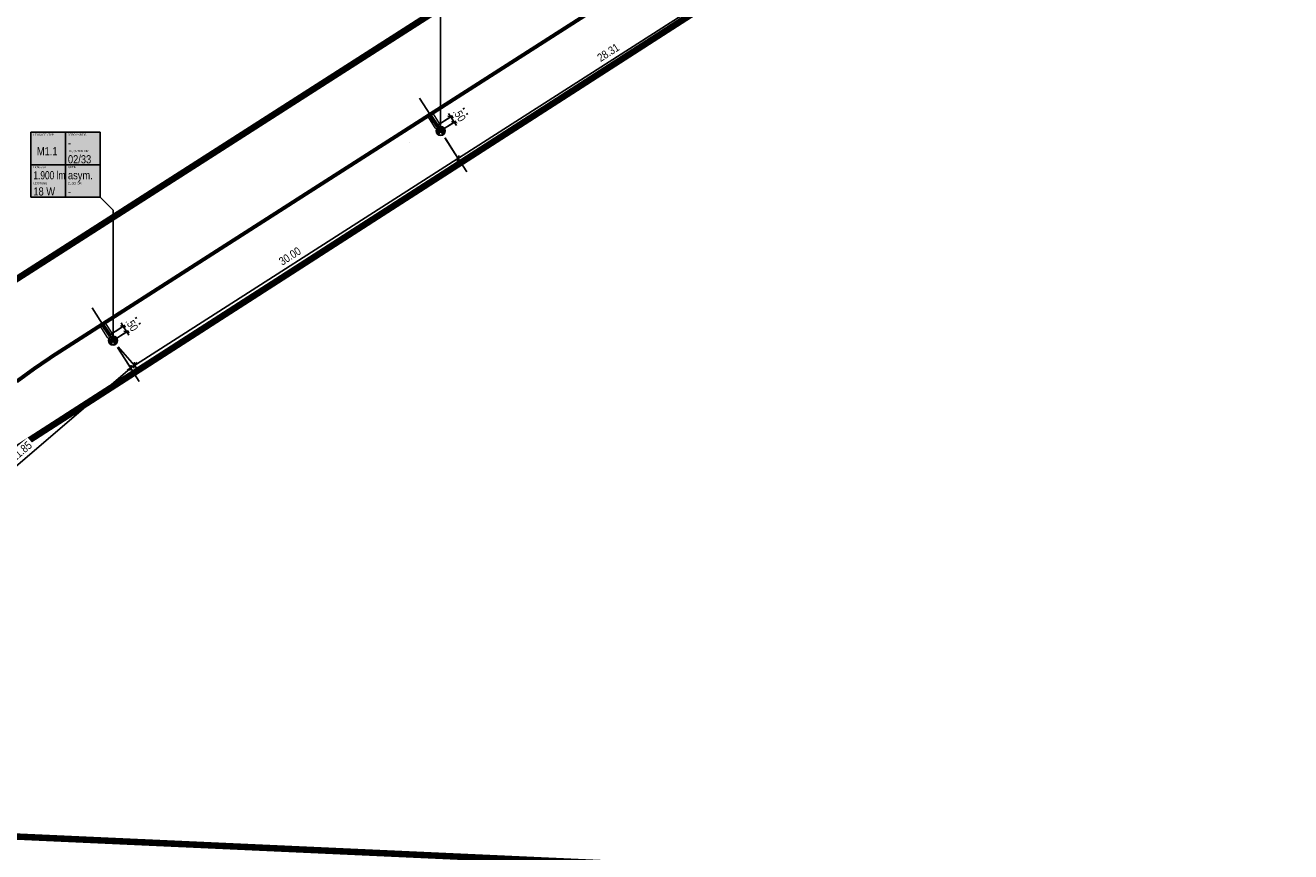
# Model space of a CAD drawing. Header units: metres. Extents: x 32339189 to 32339744, y 5702369 to 5702760.
# Tile 38 of 48: x 32339647 to 32339744, y 5702622 to 5702686. Entities that reach past the tile are written whole.
import ezdxf
from ezdxf.enums import TextEntityAlignment as Align

# ---------------------------------------------------------------- set-up
doc = ezdxf.new("R2010")
doc.units = ezdxf.units.M
doc.header["$MEASUREMENT"] = 0
doc.linetypes.add('19', pattern=[0.5, 0.25, -0.25])
for name, color, linetype in [('LRS-Kabel', 5, 'Continuous'), ('LRS_Bauabschnitte', 10, 'Continuous'), ('LRS_BEL_M1.1_Seidenweberleuchte', 10, 'Continuous'), ('LRS_BM', 7, 'Continuous'), ('LRS_Kodierungsfahne_M1.1', 41, 'Continuous'), ('LRS_Kodierungsfahnen', 7, 'Continuous')]:
    doc.layers.add(name, color=color, linetype=linetype)
doc.layers.add('LRS-Trasse und Kabelzugschächte', color=252, linetype='Continuous', lineweight=25)
doc.styles.add('lrs-1_0250', font='ARIALN.TTF', dxfattribs={"height": 0.625})
doc.styles.add('lrs-txt', font='ARIALN.TTF', dxfattribs={"height": 1})
doc.dimstyles.new('lrs_1_0250', dxfattribs={"dimtxt": 0.625, "dimasz": 0.3125, "dimexe": 0.3125, "dimexo": 0.625, "dimgap": 0.3125, "dimtad": 1, "dimzin": 5, "dimdsep": 46, "dimtxsty": 'lrs-1_0250', "dimblk1": 'OBLIQUE', "dimblk2": 'OBLIQUE', "dimsah": 1, "dimcen": -0.3125, "dimdle": 0.3125, "dimclrd": 256, "dimclre": 256, "dimclrt": 256, "dimadec": 0, "dimazin": 0, "dimtfac": 1, "dimtix": 1, "dimtmove": 2, "dimatfit": 3, "dimldrblk": 'OBLIQUE', "dimfxl": 1, "dimtolj": 1, "dimtzin": 5, "dimlwd": -1, "dimlwe": -1, "dimarcsym": 0})

# ---------------------------------------------------------------- blocks, each defined once
blk = doc.blocks.new('_OBLIQUE')
at = {"color": 0, "linetype": 'ByBlock'}
blk.add_line((-0.5, -0.5), (0.5, 0.5), dxfattribs=at)
blk = doc.blocks.new('*D54')
at = {"layer": 'DEFPOINTS', "color": 0}
for p in [(32339653.419, 5702661.606), (32339655.046, 5702659.708), (32339636.832, 5702647.385)]:
    blk.add_point(p, dxfattribs=at)
at = {"layer": 'LRS_BM'}
for p, q in [((32339653.825, 5702661.132), (32339655.25, 5702659.471)), ((32339638.222, 5702645.283), (32339655.284, 5702659.911)), ((32339637.239, 5702646.911), (32339638.663, 5702645.249))]:
    blk.add_line(p, q, dxfattribs=at)
at = {"layer": 'LRS_BM', "xscale": 0.3125, "yscale": 0.3125, "zscale": 0.3125}
for p, rotation in [((32339655.046, 5702659.708), 40.60902919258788), ((32339638.46, 5702645.487), 220.6090291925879)]:
    blk.add_blockref('_OBLIQUE', p, dxfattribs=dict(at, rotation=rotation))
at = {"layer": 'LRS_BM', "insert": (32339646.342, 5702653.077), "char_height": 0.625, "attachment_point": 5, "rotation": 40.60903, "style": 'lrs-1_0250', "bg_fill": 3, "box_fill_scale": 1.25, "bg_fill_color": 257, "bg_fill_transparency": 0}
blk.add_mtext('\\A1;21.85', dxfattribs=at)
blk = doc.blocks.new('*D55')
at = {"layer": 'DEFPOINTS', "color": 0}
for p in [(32339653.149, 5702662.028), (32339653.419, 5702661.606)]:
    blk.add_point(p, dxfattribs=at)
at = {"layer": 'LRS_BM'}
for p, q in [((32339653.676, 5702662.364), (32339654.465, 5702662.87)), ((32339654.202, 5702662.701), (32339654.034, 5702662.964)), ((32339653.945, 5702661.943), (32339654.735, 5702662.448)), ((32339654.472, 5702662.28), (32339654.202, 5702662.701)), ((32339654.472, 5702662.28), (32339654.64, 5702662.017))]:
    blk.add_line(p, q, dxfattribs=at)
at = {"layer": 'LRS_BM', "xscale": 0.3125, "yscale": 0.3125, "zscale": 0.3125}
for p, rotation in [((32339654.202, 5702662.701), 302.6089402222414), ((32339654.472, 5702662.28), 122.6089402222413)]:
    blk.add_blockref('_OBLIQUE', p, dxfattribs=dict(at, rotation=rotation))
at = {"layer": 'LRS_BM', "insert": (32339654.869, 5702662.831), "char_height": 0.625, "attachment_point": 5, "rotation": 302.60894, "style": 'lrs-1_0250', "bg_fill": 3, "box_fill_scale": 1.25, "bg_fill_color": 257, "bg_fill_transparency": 0}
blk.add_mtext('\\A1;.50', dxfattribs=at)
at = {"layer": 'DEFPOINTS', "color": 0}
blk.add_point((32339654.202, 5702662.701), dxfattribs=at)
blk = doc.blocks.new('*D56')
at = {"layer": 'DEFPOINTS', "color": 0}
for p in [(32339678.686, 5702677.779), (32339680.035, 5702675.672), (32339653.419, 5702661.606)]:
    blk.add_point(p, dxfattribs=at)
at = {"layer": 'LRS_BM'}
for p, q in [((32339679.023, 5702677.252), (32339680.203, 5702675.409)), ((32339654.504, 5702659.331), (32339680.298, 5702675.841)), ((32339653.756, 5702661.08), (32339654.935, 5702659.237))]:
    blk.add_line(p, q, dxfattribs=at)
at = {"layer": 'LRS_BM', "xscale": 0.3125, "yscale": 0.3125, "zscale": 0.3125}
for p, rotation in [((32339680.035, 5702675.672), 32.62095703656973), ((32339654.767, 5702659.5), 212.6209570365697)]:
    blk.add_blockref('_OBLIQUE', p, dxfattribs=dict(at, rotation=rotation))
at = {"layer": 'LRS_BM', "insert": (32339667.06, 5702668.118), "char_height": 0.625, "attachment_point": 5, "rotation": 32.62096, "style": 'lrs-1_0250', "bg_fill": 3, "box_fill_scale": 1.25, "bg_fill_color": 257, "bg_fill_transparency": 0}
blk.add_mtext('\\A1;30.00', dxfattribs=at)
blk = doc.blocks.new('*D57')
at = {"layer": 'DEFPOINTS', "color": 0}
for p in [(32339678.416, 5702678.201), (32339678.686, 5702677.779)]:
    blk.add_point(p, dxfattribs=at)
at = {"layer": 'LRS_BM'}
for p, q in [((32339678.942, 5702678.538), (32339679.732, 5702679.043)), ((32339679.212, 5702678.117), (32339680.002, 5702678.622)), ((32339679.469, 5702678.875), (32339679.3, 5702679.138)), ((32339679.738, 5702678.454), (32339679.469, 5702678.875)), ((32339679.738, 5702678.454), (32339679.907, 5702678.19))]:
    blk.add_line(p, q, dxfattribs=at)
at = {"layer": 'LRS_BM', "xscale": 0.3125, "yscale": 0.3125, "zscale": 0.3125}
for p, rotation in [((32339679.469, 5702678.875), 302.63655266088), ((32339679.738, 5702678.454), 122.63655266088)]:
    blk.add_blockref('_OBLIQUE', p, dxfattribs=dict(at, rotation=rotation))
at = {"layer": 'LRS_BM', "insert": (32339680.135, 5702679.005), "char_height": 0.625, "attachment_point": 5, "rotation": 302.63655, "style": 'lrs-1_0250', "bg_fill": 3, "box_fill_scale": 1.25, "bg_fill_color": 257, "bg_fill_transparency": 0}
blk.add_mtext('\\A1;.50', dxfattribs=at)
at = {"layer": 'DEFPOINTS', "color": 0}
blk.add_point((32339679.469, 5702678.875), dxfattribs=at)
blk = doc.blocks.new('*D58')
at = {"layer": 'DEFPOINTS', "color": 0}
for p in [(32339702.532, 5702693.043), (32339703.881, 5702690.936), (32339678.687, 5702677.779)]:
    blk.add_point(p, dxfattribs=at)
at = {"layer": 'LRS_BM'}
for p, q in [((32339702.869, 5702692.516), (32339704.049, 5702690.672)), ((32339679.772, 5702675.503), (32339704.144, 5702691.104)), ((32339679.024, 5702677.252), (32339680.204, 5702675.409))]:
    blk.add_line(p, q, dxfattribs=at)
at = {"layer": 'LRS_BM', "xscale": 0.3125, "yscale": 0.3125, "zscale": 0.3125}
for p, rotation in [((32339703.881, 5702690.936), 32.62368087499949), ((32339680.035, 5702675.672), 212.6236808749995)]:
    blk.add_blockref('_OBLIQUE', p, dxfattribs=dict(at, rotation=rotation))
at = {"layer": 'LRS_BM', "insert": (32339691.618, 5702683.836), "char_height": 0.625, "attachment_point": 5, "rotation": 32.62368, "style": 'lrs-1_0250', "bg_fill": 3, "box_fill_scale": 1.25, "bg_fill_color": 257, "bg_fill_transparency": 0}
blk.add_mtext('\\A1;28.31', dxfattribs=at)
blk = doc.blocks.new('LRS_LF_1_250')
blk.add_hatch(color=256).paths.add_polyline_path([(0, 0), (5.333, 0), (5.333, 5), (0, 5)])
at = {"color": 7}
for p, q in [((2.667, 5), (2.667, 0)), ((5.333, 2.5), (0, 2.5))]:
    blk.add_line(p, q, dxfattribs=at)
blk.add_lwpolyline([(0, 0), (5.333, 0), (5.333, 5), (0, 5)], close=True, dxfattribs=at)
at = {"color": 7, "style": 'lrs-txt'}
for tag, height, p in [('LEUCHTENTYP', 0.156, (0.187, 4.812)), ('STROMKREIS', 0.156, (2.854, 4.812)), ('F1', 0.625, (2.854, 4.188)), ('LEUCHTEN_NR.', 0.156, (2.854, 3.546)), ('00/00', 0.625, (2.854, 2.919)), ('LAMPEN', 0.156, (0.187, 2.312)), ('OPTIK', 0.156, (2.854, 2.312)), ('LEISTUNG', 0.156, (0.187, 1.062)), ('-', 0.625, (0.187, 1.688)), ('ZUBEHÖR', 0.156, (2.854, 1.062)), ('-', 0.625, (2.854, 1.688)), ('-W', 0.625, (0.187, 0.438)), ('-', 0.625, (2.854, 0.438))]:
    blk.add_attdef(tag, text='', height=height, dxfattribs=at).set_placement(p, align=Align.MIDDLE_LEFT)
blk.add_attdef('TYP', text='', height=0.625, dxfattribs=at).set_placement((1.253, 3.543), align=Align.MIDDLE_CENTER)
blk = doc.blocks.new('LRS_Leuchte_01_1_250')
h = blk.add_hatch(color=256)
h.paths.add_polyline_path([(-0.5, 0, 1), (0.5, 0, 1)])
h.paths.add_polyline_path([(0.45, 0, -1), (-0.45, 0, -1)], flags=16)
h.paths.add_polyline_path([(0, 0), (0.23, 0.39, 0.267949), (-0.23, 0.39)], flags=16)
h.paths.add_polyline_path([(0, 0), (-0.45, 0, 0.267949), (-0.23, -0.39)], flags=0)
h.paths.add_polyline_path([(0.23, -0.39, 0.267949), (0.45, 0), (0, 0)], flags=16)
for p, q in [((-0.45, 0), (0.45, 0)), ((-0.23, -0.39), (0.23, 0.39)), ((0.23, -0.39), (-0.23, 0.39))]:
    blk.add_line(p, q)
for radius in [0.5, 0.45]:
    blk.add_circle((0, 0), radius)

msp = doc.modelspace()

# ---------------------------------------------------------------- linework, layer by layer
at = {"layer": 'LRS-Trasse und Kabelzugschächte'}
msp.add_lwpolyline([(32339645.984, 5702658.447, 0.3, 0.3, 0), (32339647.305, 5702659.412, 0.3, 0.3, 0), (32339647.324, 5702659.425, 0.3, 0.3, 0), (32339647.41, 5702659.483, 0.3, 0.3, 0), (32339647.581, 5702659.6, 0.3, 0.3, 0), (32339647.922, 5702659.833, 0.3, 0.3, 0), (32339648.606, 5702660.298, 0.3, 0.3, 0), (32339648.777, 5702660.415, 0.3, 0.3, 0), (32339648.82, 5702660.444, 0.3, 0.3, 0), (32339648.822, 5702660.445, 0.3, 0.3, 0), (32339648.879, 5702660.482, 0.3, 0.3, 0), (32339649.227, 5702660.705, 0.3, 0.3, 0), (32339649.879, 5702661.122, 0.3, 0.3, 0), (32339652.609, 5702662.872, 0.3, 0.3, 0), (32339663.852, 5702670.075, 0.3, 0.3, 0), (32339666.638, 5702671.86, 0.3, 0.3, 0), (32339668.03, 5702672.753, 0.3, 0.3, 0), (32339668.03, 5702672.753, 0.3, 0.3, 0), (32339668.118, 5702672.808, 0.3, 0.3, 0), (32339668.161, 5702672.836, 0.3, 0.3, 0), (32339668.182, 5702672.85, 0.3, 0.3, 0), (32339668.203, 5702672.864, 0.3, 0.3, 0), (32339668.377, 5702672.975, 0.3, 0.3, 0), (32339668.726, 5702673.198, 0.3, 0.3, 0), (32339669.422, 5702673.643, 0.3, 0.3, 0), (32339674.996, 5702677.21, 0.3, 0.3, 0), (32339677.872, 5702679.051, 0.3, 0.3, 0), (32339681.783, 5702681.553, 0.3, 0.3, 0), (32339697.289, 5702691.475, 0.3, 0.3, 0)], format="xyseb", dxfattribs=at)
at = {"layer": 'LRS_Bauabschnitte', "color": 242, "linetype": '19', "ltscale": 20, "true_color": 0xcd2027, "const_width": 0.5}
msp.add_lwpolyline([(32339536.658, 5702614.05, -0.085654), (32339550.633, 5702606.583), (32339575.288, 5702621.06), (32339643.757, 5702664.928), (32339699.06, 5702700.333), (32339699.432, 5702711.639), (32339701.875, 5702711.601), (32339704.106, 5702758.471), (32339705.885, 5702760.122), (32339710.301, 5702755.207), (32339743.878, 5702716.283), (32339644.414, 5702652.272), (32339643.454, 5702623.445), (32339719.01, 5702620.012), (32339720.829, 5702617.931, -0.226268), (32339723.35, 5702611.538), (32339563.719, 5702467.599, -0.427839), (32339556.762, 5702468.024), (32339538.282, 5702489.209, -0.176825)], format="xyb", dxfattribs=at)
at = {"layer": 'LRS_BM', "linetype": '19', "ltscale": 10}
for p, q in [((32339680.792, 5702679.127), (32339676.582, 5702676.431)), ((32339655.255, 5702663.374), (32339651.043, 5702660.681)), ((32339655.525, 5702662.953), (32339651.313, 5702660.259))]:
    msp.add_line(p, q, dxfattribs=at)

# ---------------------------------------------------------------- block references
at = {"layer": 'LRS_Kodierungsfahne_M1.1'}
ref = msp.add_blockref('LRS_LF_1_250', (32339647.086, 5702672.675), dxfattribs=at)
ref.add_attrib('00/00', '02/33', dxfattribs={"layer": 'LRS_Kodierungsfahnen', "height": 0.625, "style": 'lrs-txt'}).set_placement((32339649.941, 5702675.594), align=Align.MIDDLE_LEFT)
ref.add_attrib('LEUCHTEN_NR.', 'LEUCHTEN_NR.', dxfattribs={"layer": 'LRS_Kodierungsfahnen', "height": 0.15625, "style": 'lrs-txt'}).set_placement((32339649.941, 5702676.221), align=Align.MIDDLE_LEFT)
ref.add_attrib('-', '-', dxfattribs={"layer": 'LRS_Kodierungsfahnen', "height": 0.625, "style": 'lrs-txt'}).set_placement((32339649.941, 5702673.112), align=Align.MIDDLE_LEFT)
ref.add_attrib('ZUBEHÖR', 'ZUBEHÖR', dxfattribs={"layer": 'LRS_Kodierungsfahnen', "height": 0.1562, "style": 'lrs-txt'}).set_placement((32339649.941, 5702673.737), align=Align.MIDDLE_LEFT)
ref.add_attrib('-W', '18 W', dxfattribs={"layer": 'LRS_Kodierungsfahnen', "height": 0.625, "style": 'lrs-txt'}).set_placement((32339647.274, 5702673.112), align=Align.MIDDLE_LEFT)
ref.add_attrib('LEISTUNG', 'LEISTUNG', dxfattribs={"layer": 'LRS_Kodierungsfahnen', "height": 0.1562, "style": 'lrs-txt'}).set_placement((32339647.274, 5702673.737), align=Align.MIDDLE_LEFT)
ref.add_attrib('-', '1.900 lm', dxfattribs={"layer": 'LRS_Kodierungsfahnen', "height": 0.625, "style": 'lrs-txt', "width": 0.9}).set_placement((32339647.274, 5702674.362), align=Align.MIDDLE_LEFT)
ref.add_attrib('LAMPEN', 'Lichtstrom', dxfattribs={"layer": 'LRS_Kodierungsfahnen', "height": 0.1562, "style": 'lrs-txt'}).set_placement((32339647.274, 5702674.987), align=Align.MIDDLE_LEFT)
ref.add_attrib('-', 'asym.', dxfattribs={"layer": 'LRS_Kodierungsfahnen', "height": 0.625, "style": 'lrs-txt'}).set_placement((32339649.941, 5702674.362), align=Align.MIDDLE_LEFT)
ref.add_attrib('OPTIK', 'OPTIK', dxfattribs={"layer": 'LRS_Kodierungsfahnen', "height": 0.1562, "style": 'lrs-txt'}).set_placement((32339649.941, 5702674.987), align=Align.MIDDLE_LEFT)
ref.add_attrib('F1', '-', dxfattribs={"layer": 'LRS_Kodierungsfahnen', "height": 0.625, "style": 'lrs-txt'}).set_placement((32339649.941, 5702676.862), align=Align.MIDDLE_LEFT)
ref.add_attrib('STROMKREIS', 'STROMKREIS', dxfattribs={"layer": 'LRS_Kodierungsfahnen', "height": 0.1562, "style": 'lrs-txt'}).set_placement((32339649.941, 5702677.487), align=Align.MIDDLE_LEFT)
ref.add_attrib('TYP', 'M1.1', dxfattribs={"layer": 'LRS_Kodierungsfahnen', "height": 0.625, "style": 'lrs-txt'}).set_placement((32339648.339, 5702676.218), align=Align.MIDDLE_CENTER)
ref.add_attrib('LEUCHTENTYP', 'LEUCHTENTYP', dxfattribs={"layer": 'LRS_Kodierungsfahnen', "height": 0.15625, "style": 'lrs-txt'}).set_placement((32339647.274, 5702677.487), align=Align.MIDDLE_LEFT)

# ---------------------------------------------------------------- next in the draw order: dimensions: what is measured, and where the dimension line sits
at = {"layer": 'LRS_BM'}
dim = msp.add_aligned_dim(p1=(32339636.832, 5702647.385), p2=(32339653.419, 5702661.606), distance=-2.501, dimstyle='lrs_1_0250', override={"dimtfill": 1}, dxfattribs=at)
dim.commit()
dim.dimension.update_dxf_attribs({"geometry": '*D54', "text_midpoint": (32339646.342, 5702653.077)})

# ---------------------------------------------------------------- next in the draw order: dimensions: what is measured, and where the dimension line sits
dim = msp.add_aligned_dim(p1=(32339653.419, 5702661.606), p2=(32339653.149, 5702662.028), distance=-1.25, dimstyle='lrs_1_0250', override={"dimtfill": 1}, dxfattribs=at)
dim.commit()
dim.dimension.update_dxf_attribs({"geometry": '*D55', "text_midpoint": (32339654.869, 5702662.831)})

# ---------------------------------------------------------------- next in the draw order: dimensions: what is measured, and where the dimension line sits
dim = msp.add_aligned_dim(p1=(32339653.419, 5702661.606), p2=(32339678.686, 5702677.779), distance=-2.501, dimstyle='lrs_1_0250', override={"dimtfill": 1}, dxfattribs=at)
dim.commit()
dim.dimension.update_dxf_attribs({"geometry": '*D56', "text_midpoint": (32339667.06, 5702668.118)})

# ---------------------------------------------------------------- next in the draw order: linework, layer by layer
at = {"layer": 'LRS-Trasse und Kabelzugschächte', "const_width": 0.3}
msp.add_lwpolyline([(32339652.678, 5702662.745), (32339653.213, 5702661.953)], dxfattribs=at)
at = {"layer": 'LRS_BM', "linetype": '19', "ltscale": 10}
msp.add_line((32339655.441, 5702658.447), (32339651.802, 5702664.133), dxfattribs=at)
at = {"layer": 'LRS_Kodierungsfahne_M1.1', "color": 7}
msp.add_lwpolyline([(32339652.42, 5702672.675), (32339653.42, 5702671.675), (32339653.42, 5702661.606)], dxfattribs=at)

# ---------------------------------------------------------------- next in the draw order: block references
at = {"layer": 'LRS_BEL_M1.1_Seidenweberleuchte', "xscale": 0.7000000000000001, "yscale": 0.7000000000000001, "zscale": 0.7000000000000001}
msp.add_blockref('LRS_Leuchte_01_1_250', (32339653.419, 5702661.607), dxfattribs=at)

# ---------------------------------------------------------------- next in the draw order: dimensions: what is measured, and where the dimension line sits
at = {"layer": 'LRS_BM'}
dim = msp.add_aligned_dim(p1=(32339678.687, 5702677.779), p2=(32339702.532, 5702693.043), distance=-2.502, dimstyle='lrs_1_0250', override={"dimtfill": 1}, dxfattribs=at)
dim.commit()
dim.dimension.update_dxf_attribs({"geometry": '*D58', "text_midpoint": (32339691.618, 5702683.836)})

# ---------------------------------------------------------------- next in the draw order: linework, layer by layer
at = {"layer": 'LRS-Kabel', "color": 4, "linetype": 'Continuous', "lineweight": 15}
msp.add_lwpolyline([(32339645.984, 5702658.447), (32339647.305, 5702659.412), (32339647.324, 5702659.425), (32339647.41, 5702659.483), (32339647.581, 5702659.6), (32339647.922, 5702659.833), (32339648.606, 5702660.298), (32339648.777, 5702660.415), (32339648.82, 5702660.444), (32339648.822, 5702660.445), (32339648.879, 5702660.482), (32339649.227, 5702660.705), (32339649.879, 5702661.122), (32339652.399, 5702662.737), (32339652.975, 5702661.836), (32339653.419, 5702661.606), (32339653.396, 5702662.106), (32339652.82, 5702663.007), (32339663.852, 5702670.075), (32339666.638, 5702671.86), (32339668.03, 5702672.753), (32339668.03, 5702672.753), (32339668.118, 5702672.808), (32339668.161, 5702672.836), (32339668.182, 5702672.85), (32339668.203, 5702672.864), (32339668.377, 5702672.975), (32339668.726, 5702673.198), (32339669.422, 5702673.643), (32339674.996, 5702677.21), (32339677.662, 5702678.916), (32339678.242, 5702678.009), (32339678.686, 5702677.779), (32339678.663, 5702678.279), (32339678.083, 5702679.185), (32339681.783, 5702681.553), (32339697.289, 5702691.475)], dxfattribs=at)
at = {"layer": 'LRS_BM', "linetype": '19', "ltscale": 10}
for p, q in [((32339680.522, 5702679.548), (32339676.311, 5702676.851)), ((32339680.522, 5702679.548), (32339676.311, 5702676.851)), ((32339677.068, 5702680.306), (32339680.709, 5702674.621))]:
    msp.add_line(p, q, dxfattribs=at)
at = {"layer": 'LRS_Kodierungsfahne_M1.1', "color": 7}
msp.add_lwpolyline([(32339677.687, 5702688.777), (32339678.687, 5702687.777), (32339678.687, 5702677.779)], dxfattribs=at)

# ---------------------------------------------------------------- next in the draw order: block references
at = {"layer": 'LRS_BEL_M1.1_Seidenweberleuchte', "xscale": 0.7000000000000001, "yscale": 0.7000000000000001, "zscale": 0.7000000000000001}
msp.add_blockref('LRS_Leuchte_01_1_250', (32339678.687, 5702677.779), dxfattribs=at)

# ---------------------------------------------------------------- next in the draw order: dimensions: what is measured, and where the dimension line sits
at = {"layer": 'LRS_BM'}
dim = msp.add_aligned_dim(p1=(32339678.686, 5702677.779), p2=(32339678.416, 5702678.201), distance=-1.25, dimstyle='lrs_1_0250', override={"dimtfill": 1}, dxfattribs=at)
dim.commit()
dim.dimension.update_dxf_attribs({"geometry": '*D57', "text_midpoint": (32339680.135, 5702679.005)})

# ---------------------------------------------------------------- next in the draw order: linework, layer by layer
at = {"layer": 'LRS-Trasse und Kabelzugschächte', "const_width": 0.3}
msp.add_lwpolyline([(32339677.927, 5702678.907), (32339678.463, 5702678.115)], dxfattribs=at)

doc.saveas('drawing.dxf')
